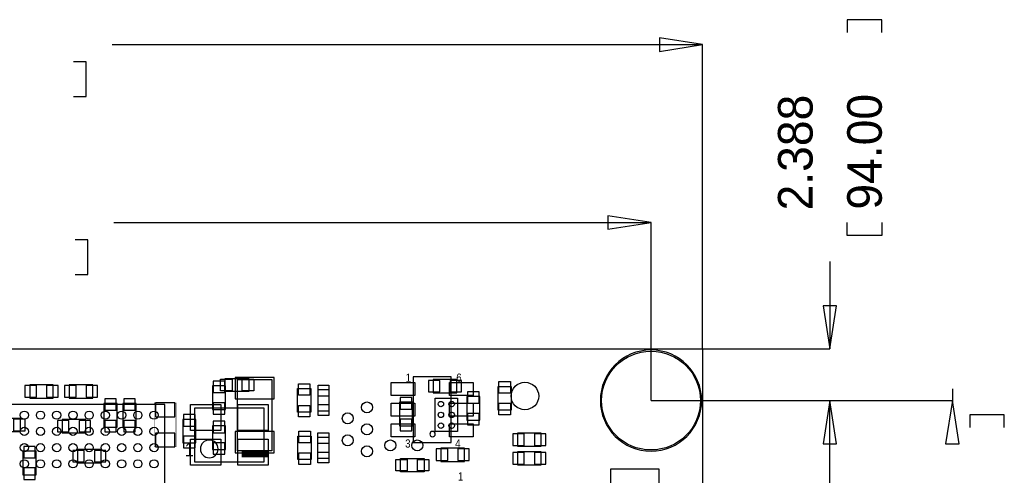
# Model space of a CAD drawing. Extents: x -8.5 to 88.7, y 0 to 55.1.
# Tile 9 of 9: x 36 to 81.5, y 32.8 to 53.8. Entities that reach past the tile are written whole.
import ezdxf

# ---------------------------------------------------------------- set-up
doc = ezdxf.new("R2010")
doc.units = 0
for name, color, linetype in [('BG_DIMENSION', 2, 'CONTINUOUS'), ('BG_OUTLINE', 80, 'CONTINUOUS'), ('PG_ASSEMBLY_BOTTOM', 30, 'CONTINUOUS'), ('PG_ASSEMBLY_TOP', 43, 'CONTINUOUS'), ('PIN_BOTTOM', 211, 'CONTINUOUS'), ('PIN_TOP', 153, 'CONTINUOUS')]:
    doc.layers.add(name, color=color, linetype=linetype)

msp = doc.modelspace()

# ---------------------------------------------------------------- linework, layer by layer
at = {"layer": 'BG_DIMENSION'}
for points in [[(75.8825, 53.2384), (75.8825, 53.8353), (74.2823, 53.8353), (74.2823, 53.2384)], [(65.600072, 52.36718), (67.600068, 52.6796), (65.600072, 52.99202), (65.600072, 52.36718)], [(40.30345, 52.6796), (67.600068, 52.6796)], [(67.600068, 38.599872), (67.600068, 52.6796)], [(38.5064, 50.2793), (39.1033, 50.2793), (39.1033, 51.8795), (38.5064, 51.8795)], [(63.212472, 44.13758), (65.212468, 44.45), (63.212472, 44.76242), (63.212472, 44.13758)], [(40.37965, 44.45), (65.212468, 44.45)], [(65.212468, 36.212272), (65.212468, 44.45)], [(75.8825, 44.45), (75.8825, 43.8531), (74.2823, 43.8531), (74.2823, 44.45)], [(38.5826, 42.0497), (39.1795, 42.0497), (39.1795, 43.6499), (38.5826, 43.6499)], [(73.4822, 42.65295), (73.4822, 38.599872)], [(73.16978, 40.599868), (73.4822, 38.599872), (73.79462, 40.599868), (73.16978, 40.599868)], [(67.600068, 38.599872), (73.4822, 38.599872)], [(79.1464, 36.76015), (79.1464, 36.212272)], [(65.212468, 36.212272), (79.1464, 36.212272)], [(65.212468, 36.212272), (73.4822, 36.212272)], [(73.79462, 34.212276), (73.4822, 36.212272), (73.16978, 34.212276), (73.79462, 34.212276)], [(73.4822, 32.21228), (73.4822, 36.212272)], [(79.45882, 34.212276), (79.1464, 36.212272), (78.83398, 34.212276), (79.45882, 34.212276)], [(81.5467, 34.9631), (81.5467, 35.56), (79.9465, 35.56), (79.9465, 34.9631)]]:
    msp.add_lwpolyline(points, dxfattribs=at)
at = {"layer": 'BG_OUTLINE'}
msp.add_lwpolyline([(67.600068, 0), (25.299924, 0), (25.299924, 3.75412, 0.414116), (24.800052, 4.253992, 0.414221), (24.299926, 3.75412), (24.299926, 0), (0, 0), (0, 17.999964, 0.41415), (1.999996, 19.99996, 0.414214), (0, 21.999956), (0, 38.599872), (67.600068, 38.599872), (67.600068, 21.999956, 1.000034), (67.600068, 17.999964)], format="xyb", close=True, dxfattribs=at)
at = {"layer": 'PG_ASSEMBLY_BOTTOM'}
for points in [[(36.4871, 36.331144), (37.5793, 36.331144), (37.5793, 36.940744), (36.4871, 36.940744), (36.4871, 36.331144)], [(39.4081, 36.940744), (38.3159, 36.940744), (38.3159, 36.331144), (39.4081, 36.331144), (39.4081, 36.940744)], [(45.5422, 35.8013), (45.5422, 36.8935), (44.9326, 36.8935), (44.9326, 35.8013), (45.5422, 35.8013)], [(56.2356, 37.1856), (55.1434, 37.1856), (55.1434, 36.576), (56.2356, 36.576), (56.2356, 37.1856)], [(40.526462, 34.985706), (40.526462, 36.077906), (39.916862, 36.077906), (39.916862, 34.985706), (40.526462, 34.985706)], [(41.405556, 34.983674), (41.405556, 36.075874), (40.795956, 36.075874), (40.795956, 34.983674), (41.405556, 34.983674)], [(54.1909, 35.0393), (54.1909, 36.1315), (53.5813, 36.1315), (53.5813, 35.0393), (54.1909, 35.0393)], [(57.3024, 35.306), (57.3024, 36.3982), (56.6928, 36.3982), (56.6928, 35.306), (57.3024, 35.306)], [(34.966656, 34.775648), (36.058856, 34.775648), (36.058856, 35.385248), (34.966656, 35.385248), (34.966656, 34.775648)], [(37.989256, 34.724848), (39.081456, 34.724848), (39.081456, 35.334448), (37.989256, 35.334448), (37.989256, 34.724848)], [(44.1706, 34.2519), (44.1706, 35.3441), (43.561, 35.3441), (43.561, 34.2519), (44.1706, 34.2519)], [(44.9326, 35.0393), (44.9326, 33.9471), (45.5422, 33.9471), (45.5422, 35.0393), (44.9326, 35.0393)], [(60.1345, 34.705544), (59.0423, 34.705544), (59.0423, 34.095944), (60.1345, 34.095944), (60.1345, 34.705544)], [(36.782756, 32.781748), (36.782756, 33.873948), (36.173156, 33.873948), (36.173156, 32.781748), (36.782756, 32.781748)], [(39.7891, 33.943544), (38.6969, 33.943544), (38.6969, 33.333944), (39.7891, 33.333944), (39.7891, 33.943544)], [(55.499, 33.401), (56.5912, 33.401), (56.5912, 34.0106), (55.499, 34.0106), (55.499, 33.401)], [(60.1345, 33.841944), (59.0423, 33.841944), (59.0423, 33.232344), (60.1345, 33.232344), (60.1345, 33.841944)]]:
    msp.add_lwpolyline(points, dxfattribs=at)
for points in [[(46.088554, 33.8836), (46.088554, 37.1856), (47.688754, 37.1856), (47.688754, 33.8836)], [(55.2323, 36.317428), (56.262524, 36.317428), (56.262524, 34.787332), (55.2323, 34.787332)]]:
    msp.add_lwpolyline(points, close=True, dxfattribs=at)
for points, const_width in [([(42.2402, 36.102544), (42.2402, 34.070544), (43.2562, 34.070544), (43.2562, 36.102544), (42.2402, 36.102544)], 0.0254), ([(47.48784, 33.73374), (46.289214, 33.73374)], 0.29972)]:
    msp.add_lwpolyline(points, dxfattribs=dict(at, const_width=const_width))
msp.add_lwpolyline([(55.23738, 34.66338, 1), (54.987444, 34.66338, 1), (55.23738, 34.66338)], format="xyb", dxfattribs=at)
at = {"layer": 'PG_ASSEMBLY_TOP'}
for points in [[(67.552824, 36.212272, 1), (62.872112, 36.212272, 1), (67.552824, 36.212272)], [(45.1993, 33.976056, 1), (44.380404, 33.976056, 1), (45.1993, 33.976056)]]:
    msp.add_lwpolyline(points, format="xyb", dxfattribs=at)
for points in [[(46.6217, 36.6268), (45.5295, 36.6268), (45.5295, 37.2364), (46.6217, 37.2364), (46.6217, 36.6268)], [(54.221126, 37.316664), (54.221126, 34.266632), (55.971186, 34.266632), (55.971186, 37.316664), (54.221126, 37.316664)], [(48.873156, 35.677348), (48.873156, 36.769548), (49.482756, 36.769548), (49.482756, 35.677348), (48.873156, 35.677348)], [(49.81702, 35.723322), (49.81702, 36.723574), (50.316892, 36.723574), (50.316892, 35.723322), (49.81702, 35.723322)], [(58.1406, 35.7759), (58.1406, 36.8681), (58.7502, 36.8681), (58.7502, 35.7759), (58.1406, 35.7759)], [(42.737532, 36.036504), (23.737316, 36.036504), (23.737316, 17.036034), (42.737532, 17.036288), (42.737532, 36.036504)], [(23.73757, 17.036542), (42.737532, 17.036542), (42.737532, 36.036504), (23.73757, 36.036504), (23.73757, 17.036542)], [(44.116752, 35.881056), (47.317152, 35.881056), (47.317152, 33.366456), (44.116752, 33.366456), (44.116752, 35.881056)], [(48.891444, 33.47974), (48.891444, 34.57194), (49.501044, 34.57194), (49.501044, 33.47974), (48.891444, 33.47974)], [(50.30978, 34.525966), (50.30978, 33.525714), (49.809908, 33.525714), (49.809908, 34.525966), (50.30978, 34.525966)], [(53.6321, 33.528), (54.7243, 33.528), (54.7243, 32.9184), (53.6321, 32.9184), (53.6321, 33.528)]]:
    msp.add_lwpolyline(points, dxfattribs=at)
at = {"layer": 'PIN_BOTTOM'}
for points in [[(36.266374, 36.902644), (36.266374, 36.369244), (36.799774, 36.369244), (36.799774, 36.902644)], [(37.266626, 36.902644), (37.266626, 36.369244), (37.800026, 36.369244), (37.800026, 36.902644)], [(38.628574, 36.369244), (38.628574, 36.902644), (38.095174, 36.902644), (38.095174, 36.369244)], [(39.628826, 36.369244), (39.628826, 36.902644), (39.095426, 36.902644), (39.095426, 36.369244)], [(44.9707, 36.580826), (45.5041, 36.580826), (45.5041, 37.114226), (44.9707, 37.114226)], [(45.9867, 36.28898), (47.7901, 36.28898), (47.7901, 37.27958), (45.9867, 37.27958)], [(55.456074, 36.6141), (55.456074, 37.1475), (54.922674, 37.1475), (54.922674, 36.6141)], [(56.456326, 36.6141), (56.456326, 37.1475), (55.922926, 37.1475), (55.922926, 36.6141)], [(56.7309, 36.085526), (57.2643, 36.085526), (57.2643, 36.618926), (56.7309, 36.618926)], [(39.954962, 35.765232), (40.488362, 35.765232), (40.488362, 36.298632), (39.954962, 36.298632)], [(40.834056, 35.7632), (41.367456, 35.7632), (41.367456, 36.2966), (40.834056, 36.2966)], [(42.303446, 35.467544), (43.192446, 35.467544), (43.192446, 36.102544), (42.303446, 36.102544)], [(44.9707, 35.580574), (45.5041, 35.580574), (45.5041, 36.113974), (44.9707, 36.113974)], [(53.6194, 35.818826), (54.1528, 35.818826), (54.1528, 36.352226), (53.6194, 36.352226)], [(43.5991, 35.031426), (44.1325, 35.031426), (44.1325, 35.564826), (43.5991, 35.564826)], [(56.7309, 35.085274), (57.2643, 35.085274), (57.2643, 35.618674), (56.7309, 35.618674)], [(35.746182, 35.347148), (35.746182, 34.813748), (36.279582, 34.813748), (36.279582, 35.347148)], [(37.76853, 35.296348), (37.76853, 34.762948), (38.30193, 34.762948), (38.30193, 35.296348)], [(38.768782, 35.296348), (38.768782, 34.762948), (39.302182, 34.762948), (39.302182, 35.296348)], [(39.954962, 34.76498), (40.488362, 34.76498), (40.488362, 35.29838), (39.954962, 35.29838)], [(40.834056, 34.762948), (41.367456, 34.762948), (41.367456, 35.296348), (40.834056, 35.296348)], [(45.5041, 35.260026), (44.9707, 35.260026), (44.9707, 34.726626), (45.5041, 34.726626)], [(53.6194, 34.818574), (54.1528, 34.818574), (54.1528, 35.351974), (53.6194, 35.351974)], [(42.303446, 34.070544), (43.192446, 34.070544), (43.192446, 34.705544), (42.303446, 34.705544)], [(45.9867, 33.78962), (47.7901, 33.78962), (47.7901, 34.78022), (45.9867, 34.78022)], [(59.354974, 34.134044), (59.354974, 34.667444), (58.821574, 34.667444), (58.821574, 34.134044)], [(60.355226, 34.134044), (60.355226, 34.667444), (59.821826, 34.667444), (59.821826, 34.134044)], [(43.5991, 34.031174), (44.1325, 34.031174), (44.1325, 34.564574), (43.5991, 34.564574)], [(45.5041, 34.259774), (44.9707, 34.259774), (44.9707, 33.726374), (45.5041, 33.726374)], [(36.211256, 33.561274), (36.744656, 33.561274), (36.744656, 34.094674), (36.211256, 34.094674)], [(39.009574, 33.372044), (39.009574, 33.905444), (38.476174, 33.905444), (38.476174, 33.372044)], [(40.009826, 33.372044), (40.009826, 33.905444), (39.476426, 33.905444), (39.476426, 33.372044)], [(55.278274, 33.9725), (55.278274, 33.4391), (55.811674, 33.4391), (55.811674, 33.9725)], [(56.278526, 33.9725), (56.278526, 33.4391), (56.811926, 33.4391), (56.811926, 33.9725)], [(59.354974, 33.270444), (59.354974, 33.803844), (58.821574, 33.803844), (58.821574, 33.270444)], [(60.355226, 33.270444), (60.355226, 33.803844), (59.821826, 33.803844), (59.821826, 33.270444)], [(36.211256, 32.561022), (36.744656, 32.561022), (36.744656, 33.094422), (36.211256, 33.094422)]]:
    msp.add_lwpolyline(points, close=True, dxfattribs=at)
for centre, radius in [((65.212468, 36.212272), 2.286), ((59.3852, 36.4236), 0.635), ((55.497476, 36.052506), 0.124968), ((55.997348, 36.052506), 0.124968), ((55.497476, 35.55238), 0.124968), ((55.997348, 35.55238), 0.124968), ((55.497476, 35.052254), 0.124968), ((55.997348, 35.052254), 0.124968), ((53.1622, 34.1376), 0.254), ((54.4068, 34.1376), 0.254)]:
    msp.add_circle(centre, radius, dxfattribs=at)
at = {"layer": 'PIN_TOP'}
for points in [[(45.842174, 37.1983), (45.842174, 36.6649), (45.308774, 36.6649), (45.308774, 37.1983)], [(46.842426, 37.1983), (46.842426, 36.6649), (46.309026, 36.6649), (46.309026, 37.1983)], [(49.444656, 36.456874), (48.911256, 36.456874), (48.911256, 36.990274), (49.444656, 36.990274)], [(50.317019, 36.923599), (50.317019, 36.423473), (49.816893, 36.423473), (49.816893, 36.923599)], [(53.196109, 37.041582), (54.296183, 37.041582), (54.296183, 36.441634), (53.196109, 36.441634)], [(55.896129, 37.041582), (56.996203, 37.041582), (56.996203, 36.441634), (55.896129, 36.441634)], [(58.7121, 36.555426), (58.1787, 36.555426), (58.1787, 37.088826), (58.7121, 37.088826)], [(43.916854, 34.823908), (43.916854, 36.023804), (45.316902, 36.023804), (45.316902, 34.823908)], [(46.117002, 34.823908), (46.117002, 36.023804), (47.51705, 36.023804), (47.51705, 34.823908)], [(49.444656, 35.456622), (48.911256, 35.456622), (48.911256, 35.990022), (49.444656, 35.990022)], [(50.317019, 36.023423), (50.317019, 35.523297), (49.816893, 35.523297), (49.816893, 36.023423)], [(53.196109, 36.091622), (54.296183, 36.091622), (54.296183, 35.491674), (53.196109, 35.491674)], [(55.896129, 36.091622), (56.996203, 36.091622), (56.996203, 35.491674), (55.896129, 35.491674)], [(58.7121, 35.555174), (58.1787, 35.555174), (58.1787, 36.088574), (58.7121, 36.088574)], [(53.196109, 35.141662), (54.296183, 35.141662), (54.296183, 34.541714), (53.196109, 34.541714)], [(55.896129, 35.141662), (56.996203, 35.141662), (56.996203, 34.541714), (55.896129, 34.541714)], [(49.462944, 34.259266), (48.929544, 34.259266), (48.929544, 34.792666), (49.462944, 34.792666)], [(49.809654, 34.225738), (49.809654, 34.725864), (50.30978, 34.725864), (50.30978, 34.225738)], [(43.916854, 33.223708), (43.916854, 34.423604), (45.316902, 34.423604), (45.316902, 33.223708)], [(46.117002, 33.223708), (46.117002, 34.423604), (47.51705, 34.423604), (47.51705, 33.223708)], [(49.462944, 33.259014), (48.929544, 33.259014), (48.929544, 33.792414), (49.462944, 33.792414)], [(49.809654, 33.325562), (49.809654, 33.825688), (50.30978, 33.825688), (50.30978, 33.325562)], [(53.411374, 32.9565), (53.411374, 33.4899), (53.944774, 33.4899), (53.944774, 32.9565)], [(54.411626, 32.9565), (54.411626, 33.4899), (54.945026, 33.4899), (54.945026, 32.9565)], [(63.3603, 33.047178), (65.5701, 33.047178), (65.5701, 31.980378), (63.3603, 31.980378)]]:
    msp.add_lwpolyline(points, close=True, dxfattribs=at)
for centre, radius in [((65.212468, 36.212272), 2.286), ((52.08016, 35.896804), 0.254), ((36.237672, 35.536378), 0.1905), ((36.987734, 35.536378), 0.1905), ((37.737796, 35.536378), 0.1905), ((38.487604, 35.536378), 0.1905), ((39.237666, 35.536378), 0.1905), ((39.987728, 35.536378), 0.1905), ((40.73779, 35.536378), 0.1905), ((41.487598, 35.536378), 0.1905), ((42.23766, 35.536378), 0.1905), ((51.19116, 35.388804), 0.254), ((52.08016, 34.880804), 0.254), ((36.237672, 34.786316), 0.1905), ((36.987734, 34.786316), 0.1905), ((37.737796, 34.786316), 0.1905), ((38.487604, 34.786316), 0.1905), ((39.237666, 34.786316), 0.1905), ((39.987728, 34.786316), 0.1905), ((40.73779, 34.786316), 0.1905), ((41.487598, 34.786316), 0.1905), ((42.23766, 34.786316), 0.1905), ((51.19116, 34.372804), 0.254), ((36.237672, 34.036508), 0.1905), ((36.987734, 34.036508), 0.1905), ((37.737796, 34.036508), 0.1905), ((38.487604, 34.036508), 0.1905), ((39.237666, 34.036508), 0.1905), ((39.987728, 34.036508), 0.1905), ((40.73779, 34.036508), 0.1905), ((41.487598, 34.036508), 0.1905), ((42.23766, 34.036508), 0.1905), ((52.08016, 33.864804), 0.254), ((36.237672, 33.286446), 0.1905), ((36.987734, 33.286446), 0.1905), ((37.737796, 33.286446), 0.1905), ((38.487604, 33.286446), 0.1905), ((39.237666, 33.286446), 0.1905), ((39.987728, 33.286446), 0.1905), ((40.73779, 33.286446), 0.1905), ((41.487598, 33.286446), 0.1905), ((42.23766, 33.286446), 0.1905)]:
    msp.add_circle(centre, radius, dxfattribs=at)

# ---------------------------------------------------------------- texts
at = {"layer": 'BG_DIMENSION'}
for s, p in [('2.388', (72.6821, 45.0088)), ('94.00', (75.8825, 45.0469))]:
    msp.add_text(s, height=1.6002, rotation=90, dxfattribs=at).set_placement(p)
at = {"layer": 'PG_ASSEMBLY_TOP'}
for s, height, width, p in [('1', 0.381, 0.866667, (53.8734, 37.084)), ('6', 0.381, 0.866667, (56.2102, 37.084)), ('1', 0.635, 0.88, (43.6626, 33.6296)), ('3', 0.381, 0.866667, (53.848, 34.036)), ('4', 0.381, 0.866667, (56.1594, 34.036)), ('1', 0.381, 0.866667, (56.2864, 32.512))]:
    msp.add_text(s, height=height, dxfattribs=dict(at, width=width)).set_placement(p)

doc.saveas('drawing.dxf')
